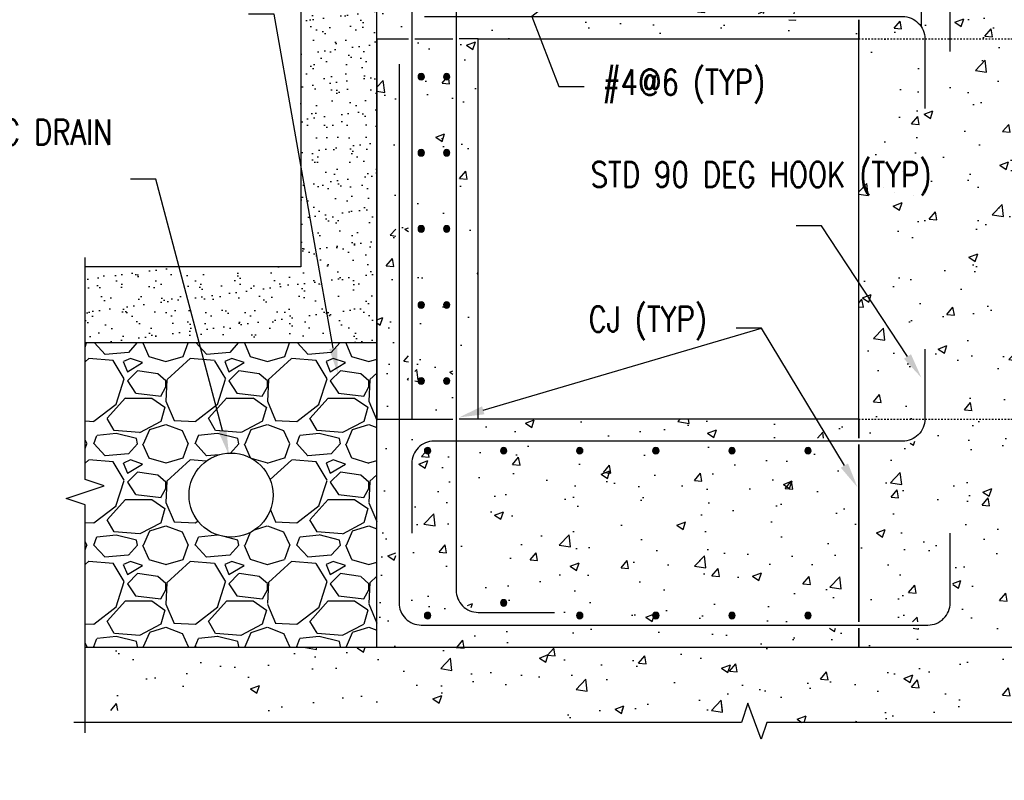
# Model space of a CAD drawing. Header units: inches. Extents: x -283 to 1505, y -272 to 93.
# Tile 12 of 24: x 565 to 642, y -10 to 49. Entities that reach past the tile are written whole.
import ezdxf
from ezdxf import colors
from ezdxf.entities.mleader import LeaderData, LeaderLine
from ezdxf.math import Vec2, Vec3

# ---------------------------------------------------------------- set-up
doc = ezdxf.new("R2010")
doc.units = ezdxf.units.IN
doc.header["$MEASUREMENT"] = 0
doc.linetypes.add('Dash', pattern=[0.25, 0.125, -0.125])
for name, color, linetype in [('A-ANNO-DIMS', 1, 'Continuous'), ('A-DETL-GENF', 3, 'Continuous'), ('A-DETL-THIN', 1, 'Continuous'), ('A-DETL-WIDE', 4, 'Continuous'), ('A-FLOR', 5, 'Continuous'), ('A-FLOR-PATT', 8, 'Continuous'), ('A-WALL', 5, 'Continuous'), ('A-WALL-HDLN', 1, 'Dash'), ('A-WALL-PATT', 8, 'Continuous'), ('G-ANNO-SYMB', 2, 'Continuous'), ('G-ANNO-TEXT', 2, 'Continuous'), ('P-PIPE', 3, 'Continuous'), ('S-COLS', 2, 'Continuous')]:
    doc.layers.add(name, color=color, linetype=linetype)
doc.styles.add('Annotative', font='romans.shx', dxfattribs={"width": 0.8, "height": 0.125})
doc.dimstyles.new('Annotative', dxfattribs={"dimscale": 0, "dimtxt": 0.125, "dimasz": 0.125, "dimexe": 0.18, "dimexo": 0.0625, "dimgap": 0.09, "dimtad": 1, "dimdec": 3, "dimzin": 3, "dimdsep": 46, "dimlunit": 4, "dimtxsty": 'Annotative', "dimcen": 0.09, "dimclrt": 2, "dimazin": 2, "dimtfac": 1, "dimtdec": 3, "dimtmove": 0, "dimatfit": 0, "dimfxl": 1, "dimtfill": 1, "dimfrac": 2, "dimtolj": 1, "dimtzin": 0, "dimarcsym": 0})
pattern_1 = [(50, (429.607, 0), (7.1726, -0.62752), [0.75, -8.25]), (355, (429.607, 0), (-1.38751, 7.52192), [0.6, -6.6]), (100.4514, (430.205, -0.052), (5.78509, 6.8944), [0.6374, -7.01142]), (46.184, (429.607, 2), (10.6724, -1.6552), [1.125, -12.375]), (96.6356, (430.496, 1.862), (9.3466, 9.7412), [0.9561, -10.51714]), (351.184, (429.607, 2), (9.3466, 9.7412), [0.9, -9.9]), (21, (430.607, 1.5), (5.96907, -4.02619), [0.75, -8.25]), (326, (430.607, 1.5), (2.43315, 7.2515), [0.6, -6.6]), (71.4514, (431.1045, 1.1645), (8.40222, 3.22531), [0.6374, -7.01142]), (37.5, (429.607, 0), (0.1216, 3.32894), [0, -6.52, 0, -6.7, 0, -6.625]), (7.5, (429.607, 0), (2.630695, 3.94412), [0, -3.82, 0, -6.37, 0, -2.525]), (327.5, (427.377, 0), (5.338224, -0.22555), [0, -2.5, 0, -7.8, 0, -10.35]), (317.5, (426.377, 0), (5.83186, 1.00105), [0, -3.25, 0, -5.18, 0, -7.35])]

# ---------------------------------------------------------------- blocks, each defined once
blk = doc.blocks.new('Reinforcing Bar Section_USACE - __4-579026-Section 17')
at = {"layer": 'A-DETL-GENF'}
blk.add_hatch(color=256, dxfattribs=at).paths.add_polyline_path([(179.133, 53.256), (179.233, 53.305), (179.303, 53.392), (179.327, 53.5), (179.303, 53.608), (179.233, 53.695), (179.133, 53.744), (179.022, 53.744), (178.922, 53.695), (178.852, 53.608), (178.827, 53.5), (178.858, 53.385), (178.922, 53.305), (179.022, 53.256)])
for start, end in [(0, 180), (180, 0)]:
    blk.add_arc((179.077, 53.5), 0.25, start, end, dxfattribs=at)
blk = doc.blocks.new('*D41')
at = {"layer": 'A-ANNO-DIMS', "color": 0, "lineweight": -2, "transparency": 16777216}
for p, q in [((630.684, 67), (630.684, 74.887)), ((635.642, 49), (635.642, 74.887)), ((627.684, 72.007), (613.347, 72.007)), ((635.642, 72.007), (630.684, 72.007)), ((638.642, 72.007), (641.642, 72.007))]:
    blk.add_line(p, q, dxfattribs=at)
at = {"layer": 'A-ANNO-DIMS', "color": 0, "transparency": 16777216}
for points in [[(627.684, 72.507), (627.684, 71.507), (630.684, 72.007)], [(638.642, 72.507), (638.642, 71.507), (635.642, 72.007)]]:
    blk.add_solid(points, dxfattribs=at)
at = {"layer": 'Defpoints', "color": 0, "transparency": 16777216}
for p in [(635.642, 72.007), (630.684, 66), (635.642, 48)]:
    blk.add_point(p, dxfattribs=at)
at = {"layer": 'A-ANNO-DIMS', "color": 2, "lineweight": -3, "transparency": 16777216, "insert": (619.016, 74.638), "char_height": 2, "attachment_point": 5, "style": 'Annotative', "bg_fill": 3, "box_fill_scale": 1.25, "bg_fill_color": 256, "bg_fill_true_color": 13158600, "bg_fill_transparency": 0}
blk.add_mtext('\\A1;6" MIN.', dxfattribs=at)

msp = doc.modelspace()

# ---------------------------------------------------------------- hatches: boundary and pattern name
at = {"layer": 'A-FLOR-PATT', "lineweight": -3}
h = msp.add_hatch(dxfattribs=at)
h.set_pattern_fill('AR-CONC', color=8, style=0)
h.set_pattern_definition([(50, (-162.014, 0), (7.1726, -0.62752), [0.75, -8.25]), (355, (-162.014, 0), (-1.387513, 7.52192), [0.6, -6.6]), (100.4514, (-161.416, -0.052), (5.78509, 6.8944), [0.6374, -7.01142]), (46.1842, (-162.014, 2), (10.67241, -1.65519), [1.125, -12.375]), (96.6356, (-161.125, 1.862), (9.34662, 9.74119), [0.9561, -10.51714]), (351.1842, (-162.014, 2), (9.34662, 9.74119), [0.9, -9.9]), (21, (-161.014, 1.5), (5.96907, -4.02619), [0.75, -8.25]), (326, (-161.014, 1.5), (2.433153, 7.2515), [0.6, -6.6]), (71.4514, (-160.5165, 1.1645), (8.402224, 3.22531), [0.6374, -7.01142]), (37.5, (-162.014, 0), (0.1215986, 3.3289385), [0, -6.52, 0, -6.7, 0, -6.625]), (7.5, (-162.014, 0), (2.630695, 3.944117), [0, -3.82, 0, -6.37, 0, -2.525]), (327.5, (-164.244, 0), (5.338224, -0.225549), [0, -2.5, 0, -7.8, 0, -10.35]), (317.5, (-165.244, 0), (5.831862, 1.00105), [0, -3.25, 0, -5.18, 0, -7.35])])
h.paths.add_polyline_path([(630.6845, 0), (678.6845, 0), (678.6845, 28.7643), (678.6845, 29.7343), (678.6845, 30.7343), (678.6845, 31.8653), (678.6845, 66), (655.6845, 66), (655.1845, 64.5), (654.1845, 67.5), (653.6845, 66), (630.6845, 66), (630.6845, 54.5), (636.1415, 54.5), (636.6592, 54.4319), (637.1415, 54.2321), (637.5557, 53.9142), (637.8736, 53.5), (638.0734, 53.0176), (638.1415, 52.5), (638.1415, 47), (637.6415, 47), (637.6415, 52.5), (637.5904, 52.8882), (637.4406, 53.25), (637.2022, 53.5607), (636.8915, 53.799), (636.5297, 53.9489), (636.1415, 54), (630.6845, 54), (630.6845, 50), (634.1415, 50), (634.6592, 49.9319), (635.1415, 49.7321), (635.5557, 49.4142), (635.8736, 49), (636.0734, 48.5176), (636.1415, 48), (636.1415, 42.5), (635.6415, 42.5), (635.6415, 48), (635.5904, 48.3882), (635.4406, 48.75), (635.2022, 49.0607), (634.8915, 49.299), (634.5297, 49.4489), (634.1415, 49.5), (630.6845, 49.5), (630.6845, 16.5), (634.1415, 16.5), (634.5385, 16.5547), (634.8915, 16.701), (635.2022, 16.9393), (635.4406, 17.25), (635.5904, 17.6118), (635.6415, 18), (635.6415, 23.5), (636.1415, 23.5), (636.1415, 18), (636.0734, 17.4824), (635.8736, 17), (635.5557, 16.5858), (635.1415, 16.2679), (634.6592, 16.0681), (634.1415, 16), (630.6845, 16), (630.6845, 2), (636.1415, 2), (636.5297, 2.0511), (636.8915, 2.201), (637.2022, 2.4393), (637.4406, 2.75), (637.5904, 3.1118), (637.6415, 3.5), (637.6415, 9), (638.1415, 9), (638.0811, 3.0123), (638.0734, 2.9824), (637.8736, 2.5), (637.5557, 2.0858), (637.1415, 1.7679), (636.6592, 1.5681), (636.1415, 1.5), (630.6845, 1.5), (630.6845, 1.2816)])
h = msp.add_hatch(dxfattribs=at)
h.set_pattern_fill('AR-SAND', color=8, style=0)
h.set_pattern_definition([(37.5, (-162.0139, 0), (-0.0629934, 1.9268238), [0, -1.52, 0, -1.7, 0, -1.625]), (7.5, (-162.014, 0), (1.769777, 2.822146), [0, -0.82, 0, -1.37, 0, -0.525]), (327.5, (-163.2439, 0), (3.114142, 0.005659), [0, -0.5, 0, -1.8, 0, -2.35]), (317.5, (-163.244, 0), (3.006127, 0.877676), [0, -0.25, 0, -1.18, 0, -1.35])])
h.paths.add_polyline_path([(569.6845, 24), (592.6845, 24), (592.6845, 56), (630.6845, 56), (630.6845, 66), (624.6845, 66), (624.6845, 62), (586.6845, 62), (586.6845, 30), (569.6845, 30), (569.6845, 25.3636)])
h = msp.add_hatch(dxfattribs=at)
h.set_pattern_fill('AR-CONC', color=8, style=0)
h.set_pattern_definition(pattern_1)
h.paths.add_polyline_path([(592.6845, 48), (595.1845, 48), (595.1845, 52.5), (595.2526, 53.0176), (595.4524, 53.5), (595.7703, 53.9142), (596.1845, 54.2321), (596.6668, 54.4319), (597.1845, 54.5), (630.6845, 54.5), (630.6845, 56), (592.6845, 56)])
h.paths.add_polyline_path([(608.4646, 48), (630.6845, 48), (630.6845, 49.5), (599.1845, 49.5), (599.1845, 48)])
h.paths.add_polyline_path([(595.6845, 48), (598.6845, 48), (598.6845, 49.5), (598.1845, 49.5), (597.6668, 49.5681), (597.1845, 49.7679), (596.7703, 50.0858), (596.6394, 50.2563), (596.6288, 50.2563), (596.5286, 50.3045), (596.4592, 50.3915), (596.4345, 50.5), (596.4408, 50.5279), (596.2526, 50.9824), (596.1845, 51.5307), (596.1845, 53), (596.6845, 53), (596.6845, 51.5), (596.7401, 51.1009), (596.8902, 50.7437), (597.1238, 50.4393), (597.4592, 50.1907), (597.7962, 50.0511), (598.1845, 50), (598.6845, 50), (598.6845, 51.5), (598.7526, 52.0176), (598.9524, 52.5), (599.2703, 52.9142), (599.6845, 53.2321), (600.1668, 53.4319), (600.6845, 53.5), (602.4345, 53.5), (602.4592, 53.6085), (602.5286, 53.6955), (602.6288, 53.7437), (602.7401, 53.7437), (602.8403, 53.6955), (602.9097, 53.6085), (602.9345, 53.5), (606.6845, 53.5), (606.6845, 53), (600.6845, 53), (600.2962, 52.9489), (599.9345, 52.799), (599.6238, 52.5607), (599.3854, 52.25), (599.2356, 51.8882), (599.1845, 51.5), (599.1845, 50), (630.6845, 50), (630.6845, 54), (597.1845, 54), (596.7962, 53.9489), (596.4345, 53.799), (596.1238, 53.5607), (595.8854, 53.25), (595.7356, 52.8882), (595.6845, 52.5), (595.6845, 49.2166)])
h.paths.add_polyline_path([(626.7401, 50.2563), (626.6288, 50.2563), (626.5286, 50.3045), (626.4592, 50.3915), (626.4345, 50.5), (626.4592, 50.6085), (626.5286, 50.6955), (626.6288, 50.7437), (626.7401, 50.7437), (626.8403, 50.6955), (626.9097, 50.6085), (626.9345, 50.5), (626.9097, 50.3915), (626.8403, 50.3045)])
h.paths.add_polyline_path([(608.6288, 50.2563), (608.5286, 50.3045), (608.4592, 50.3915), (608.4345, 50.5), (608.4646, 50.6152), (608.5286, 50.6955), (608.6288, 50.7437), (608.7401, 50.7437), (608.8403, 50.6955), (608.9097, 50.6085), (608.9345, 50.5), (608.9097, 50.3915), (608.8403, 50.3045), (608.7401, 50.2563)])
h.paths.add_polyline_path([(614.7401, 50.2563), (614.6288, 50.2563), (614.5286, 50.3045), (614.4592, 50.3915), (614.4345, 50.5), (614.4592, 50.6085), (614.5286, 50.6955), (614.6288, 50.7437), (614.7401, 50.7437), (614.8403, 50.6955), (614.9097, 50.6085), (614.9345, 50.5), (614.9097, 50.3915), (614.8403, 50.3045)])
h.paths.add_polyline_path([(620.6288, 50.2563), (620.5286, 50.3045), (620.4592, 50.3915), (620.4345, 50.5), (620.4592, 50.6085), (620.5286, 50.6955), (620.6288, 50.7437), (620.7401, 50.7437), (620.8403, 50.6955), (620.9097, 50.6085), (620.9345, 50.5), (620.9097, 50.3915), (620.8403, 50.3045), (620.7401, 50.2563)])
h.paths.add_polyline_path([(597.7401, 50.2563), (597.6288, 50.2563), (597.5286, 50.3045), (597.4592, 50.3915), (597.4345, 50.5), (597.4592, 50.6085), (597.5286, 50.6955), (597.6288, 50.7437), (597.7401, 50.7437), (597.8403, 50.6955), (597.9097, 50.6085), (597.9345, 50.5), (597.9097, 50.3915), (597.8403, 50.3045)])
h.paths.add_polyline_path([(602.6288, 50.2563), (602.5286, 50.3045), (602.4592, 50.3915), (602.4345, 50.5), (602.4592, 50.6085), (602.5286, 50.6955), (602.6288, 50.7437), (602.7401, 50.7437), (602.8403, 50.6955), (602.9097, 50.6085), (602.9345, 50.5), (602.9097, 50.3915), (602.8403, 50.3045), (602.7401, 50.2563)])
h.paths.add_polyline_path([(597.6288, 53.2563), (597.5286, 53.3045), (597.4592, 53.3915), (597.4345, 53.5), (597.4592, 53.6085), (597.5286, 53.6955), (597.6288, 53.7437), (597.7401, 53.7437), (597.8403, 53.6955), (597.9097, 53.6085), (597.9345, 53.5), (597.9097, 53.3915), (597.8403, 53.3045), (597.7401, 53.2563)])
h.paths.add_polyline_path([(626.6288, 53.2563), (626.5286, 53.3045), (626.4592, 53.3915), (626.4345, 53.5), (626.4592, 53.6085), (626.5286, 53.6955), (626.6288, 53.7437), (626.7401, 53.7437), (626.8403, 53.6955), (626.9097, 53.6085), (626.9345, 53.5), (626.9097, 53.3915), (626.8403, 53.3045), (626.7401, 53.2563)])
h.paths.add_polyline_path([(620.7401, 53.2563), (620.6288, 53.2563), (620.5286, 53.3045), (620.4592, 53.3915), (620.4345, 53.5), (620.4592, 53.6085), (620.5286, 53.6955), (620.6288, 53.7437), (620.7401, 53.7437), (620.8403, 53.6955), (620.9097, 53.6085), (620.9345, 53.5), (620.9097, 53.3915), (620.8403, 53.3045)])
h.paths.add_polyline_path([(608.7401, 53.2563), (608.6288, 53.2563), (608.5286, 53.3045), (608.4592, 53.3915), (608.4345, 53.5), (608.4646, 53.6152), (608.5286, 53.6955), (608.6288, 53.7437), (608.7401, 53.7437), (608.8403, 53.6955), (608.9097, 53.6085), (608.9345, 53.5), (608.9097, 53.3915), (608.8403, 53.3045)])
h.paths.add_polyline_path([(614.6288, 53.2563), (614.5286, 53.3045), (614.4592, 53.3915), (614.4345, 53.5), (614.4592, 53.6085), (614.5286, 53.6955), (614.6288, 53.7437), (614.7401, 53.7437), (614.8403, 53.6955), (614.9097, 53.6085), (614.9345, 53.5), (614.9097, 53.3915), (614.8403, 53.3045), (614.7401, 53.2563)])
h = msp.add_hatch(dxfattribs=at)
h.set_pattern_fill('GRAVEL', color=8, scale=8, style=0)
h.set_pattern_definition([(228.01279, (5.76, 8), (-64, -72), [1.07629, -106.5527]), (184.96974, (5.04, 7.2), (96, 8), [1.84694, -182.8474]), (132.51045, (3.2, 7.04), (80, -88), [1.3023, -128.92826]), (267.27369, (0.08, 5.04), (8, 160), [1.6819, -166.508464]), (292.833654, (0, 3.36), (-40, 96), [1.64924, -163.274985]), (357.27369, (0.64, 1.84), (-160, 8), [1.6819, -166.508464]), (37.69424, (2.32, 1.76), (-104, -80), [2.22423, -220.19879]), (72.25533, (4.08, 3.12), (56, 176), [2.0999, -207.89057]), (121.429566, (4.72, 5.12), (-64, 104), [1.6876, -167.072585]), (175.23636, (3.84, 6.56), (88, -8), [1.92666, -94.4061]), (222.39744, (1.92, 6.72), (-96, -88), [2.491584, -246.667]), (138.81407, (8, 4.96), (-56, 48), [0.85041, -84.19076]), (171.469234, (7.36, 5.52), (104, -16), [1.6179, -160.17209]), (225, (5.76, 5.76), (-9e-16, -8), [1.13137, -10.18234]), (203.1986, (5.2, 6.72), (40, 16), [0.60926, -60.31692]), (291.8014, (4.64, 6.48), (-8, 24), [0.86162, -42.21969]), (30.96376, (4.96, 5.68), (24, 16), [1.39943, -45.24818]), (161.56505, (6.16, 6.4), (16, -8), [1.01193, -24.28629]), (16.38954, (0, 6.48), (80, 24), [1.4176, -140.34276]), (70.34618, (1.36, 6.88), (-32, -88), [1.18929, -117.73926]), (293.1986, (6.16, 8), (-16, 40), [1.21852, -59.70766]), (343.61046, (6.64, 6.88), (-80, 24), [1.4176, -140.34276]), (339.44395, (0, 1.52), (-40, 16), [1.36704, -66.98499]), (294.77514, (1.28, 1.04), (-40, 88), [1.14542, -113.39714]), (66.8014, (6.24, 0), (16, 40), [1.21852, -59.70766]), (17.35402, (6.72, 1.12), (-104, -32), [1.34105, -132.76339]), (69.44395, (2.32, 0), (-16, -40), [0.68352, -67.66851]), (101.30993, (5.76, 0), (-8, 32), [0.40792, -40.38424]), (165.96376, (5.68, 0.4), (24, -8), [1.64924, -31.3356]), (186.00901, (4.08, 0.8), (80, 8), [1.5284, -151.311385]), (303.69007, (4.96, 4.96), (-8, 16), [1.15378, -27.69063]), (353.157227, (5.6, 4), (136, -16), [2.01435, -199.4205]), (60.9454, (7.6, 3.76), (-32, -56), [0.82365, -81.54139]), (90, (8, 4.48), (-8, 8), [0.48, -7.52]), (120.25644, (3.92, 1.04), (32, -56), [1.11139, -110.02816]), (48.01279, (3.36, 2), (64, 72), [2.15258, -105.47642]), (0, (4.8, 3.6), (8, 8), [2.08, -5.92]), (325.30485, (6.88, 3.6), (80, -56), [1.26491, -125.22619]), (254.0546, (7.92, 2.88), (-8, -32), [1.16482, -57.07606]), (207.645975, (7.6, 1.76), (-152, -80), [1.89652, -187.75579]), (175.42608, (5.92, 0.88), (-104, 8), [2.00639, -198.63259])])
h.paths.add_polyline_path([(569.6845, 0), (592.6845, 0), (592.6845, 24), (569.6845, 24), (569.6845, 13.2431), (571.1845, 12.7431), (568.1845, 11.7431), (569.6845, 11.2431)])
edge = h.paths.add_edge_path(flags=16)
edge.add_arc((581.1845, 12), 3.3125, 0, 360)
h = msp.add_hatch(dxfattribs=at)
h.set_pattern_fill('AR-CONC', color=8, style=0)
h.set_pattern_definition(pattern_1)
h.paths.add_polyline_path([(622.8753, -7.2474), (622.9937, -7.2474), (623.4345, -5.925), (630.6845, -5.925), (630.6845, 1.5), (596.1845, 1.5), (595.6668, 1.5681), (595.1845, 1.7679), (594.7703, 2.0858), (594.4524, 2.5), (594.2526, 2.9824), (594.1845, 3.5), (594.1845, 18), (592.6845, 18), (592.6845, -5.925), (621.4345, -5.925), (621.9345, -4.425), (622.4049, -5.8362)])
h.paths.add_polyline_path([(620.9502, 2), (630.6845, 2), (630.6845, 16), (599.1845, 16), (599.1845, 4.5), (599.2356, 4.1118), (599.3854, 3.75), (599.6238, 3.4393), (599.9345, 3.201), (600.2962, 3.0511), (600.6845, 3), (606.6845, 3), (606.6845, 2.5), (600.6845, 2.5), (600.1668, 2.5681), (599.6845, 2.7679), (599.2703, 3.0858), (598.9524, 3.5), (598.7526, 3.9824), (598.6845, 4.5), (598.6845, 16), (597.1845, 16), (596.7837, 15.9437), (596.4345, 15.799), (596.1238, 15.5607), (595.8854, 15.25), (595.7356, 14.8882), (595.6845, 14.5), (595.6845, 9), (595.1845, 9), (595.1845, 14.5), (595.2526, 15.0176), (595.4524, 15.5), (595.7703, 15.9142), (596.1845, 16.2321), (596.6668, 16.4319), (597.1845, 16.5), (598.6845, 16.5), (598.6845, 18), (594.6845, 18), (594.6845, 3.5), (594.7356, 3.1118), (594.8854, 2.75), (595.1238, 2.4393), (595.4345, 2.201), (595.7962, 2.0511), (596.1845, 2), (620.7401, 2)], flags=17)
h.paths.add_polyline_path([(626.7401, 2.2563), (626.6288, 2.2563), (626.5286, 2.3045), (626.4592, 2.3915), (626.4345, 2.5), (626.4592, 2.6085), (626.5286, 2.6955), (626.6288, 2.7437), (626.7401, 2.7437), (626.8403, 2.6955), (626.9097, 2.6085), (626.9345, 2.5), (626.9097, 2.3915), (626.8403, 2.3045)], flags=16)
h.paths.add_polyline_path([(608.6288, 2.2563), (608.5286, 2.3045), (608.4592, 2.3915), (608.4345, 2.5), (608.4646, 2.6152), (608.5286, 2.6955), (608.6288, 2.7437), (608.7401, 2.7437), (608.8403, 2.6955), (608.9097, 2.6085), (608.9345, 2.5), (608.9097, 2.3915), (608.8403, 2.3045), (608.7401, 2.2563)], flags=16)
h.paths.add_polyline_path([(614.7401, 2.2563), (614.6288, 2.2563), (614.5286, 2.3045), (614.4592, 2.3915), (614.4345, 2.5), (614.4592, 2.6085), (614.5286, 2.6955), (614.6288, 2.7437), (614.7401, 2.7437), (614.8403, 2.6955), (614.9097, 2.6085), (614.9345, 2.5), (614.9097, 2.3915), (614.8403, 2.3045)], flags=16)
h.paths.add_polyline_path([(620.7401, 2.2563), (620.6288, 2.2563), (620.5286, 2.3045), (620.4592, 2.3915), (620.4345, 2.5), (620.4592, 2.6085), (620.5286, 2.6955), (620.6288, 2.7437), (620.7401, 2.7437), (620.8403, 2.6955), (620.9097, 2.6085), (620.9345, 2.5), (620.9097, 2.3915), (620.8403, 2.3045)], flags=16)
h.paths.add_polyline_path([(596.6288, 2.2563), (596.5286, 2.3045), (596.4592, 2.3915), (596.4345, 2.5), (596.4592, 2.6085), (596.5286, 2.6955), (596.6288, 2.7437), (596.7401, 2.7437), (596.8403, 2.6955), (596.9097, 2.6085), (596.9345, 2.5), (596.9097, 2.3915), (596.8403, 2.3045), (596.7401, 2.2563)], flags=16)
h.paths.add_polyline_path([(602.6288, 3.2563), (602.5286, 3.3045), (602.4592, 3.3915), (602.4345, 3.5), (602.4592, 3.6085), (602.5286, 3.6955), (602.6288, 3.7437), (602.7401, 3.7437), (602.8403, 3.6955), (602.9097, 3.6085), (602.9345, 3.5), (602.9097, 3.3915), (602.8403, 3.3045), (602.7401, 3.2563)], flags=16)
h.paths.add_polyline_path([(626.6288, 15.2563), (626.5286, 15.3045), (626.4592, 15.3915), (626.4345, 15.5), (626.4592, 15.6085), (626.5286, 15.6955), (626.6288, 15.7437), (626.7401, 15.7437), (626.8403, 15.6955), (626.9097, 15.6085), (626.9345, 15.5), (626.9097, 15.3915), (626.8403, 15.3045), (626.7401, 15.2563)], flags=16)
h.paths.add_polyline_path([(614.7401, 15.2563), (614.6288, 15.2563), (614.5286, 15.3045), (614.4592, 15.3915), (614.4345, 15.5), (614.4592, 15.6085), (614.5286, 15.6955), (614.6288, 15.7437), (614.7401, 15.7437), (614.8403, 15.6955), (614.9097, 15.6085), (614.9345, 15.5), (614.9097, 15.3915), (614.8403, 15.3045)], flags=16)
h.paths.add_polyline_path([(620.7401, 15.2563), (620.6288, 15.2563), (620.5286, 15.3045), (620.4592, 15.3915), (620.4345, 15.5), (620.4592, 15.6085), (620.5286, 15.6955), (620.6288, 15.7437), (620.7401, 15.7437), (620.8403, 15.6955), (620.9097, 15.6085), (620.9345, 15.5), (620.9097, 15.3915), (620.8403, 15.3045)], flags=16)
h.paths.add_polyline_path([(608.6288, 15.2563), (608.5286, 15.3045), (608.4592, 15.3915), (608.4345, 15.5), (608.4646, 15.6152), (608.5286, 15.6955), (608.6288, 15.7437), (608.7401, 15.7437), (608.8403, 15.6955), (608.9097, 15.6085), (608.9345, 15.5), (608.9097, 15.3915), (608.8403, 15.3045), (608.7401, 15.2563)], flags=16)
h.paths.add_polyline_path([(596.6288, 15.2563), (596.5286, 15.3045), (596.4592, 15.3915), (596.4345, 15.5), (596.4592, 15.6085), (596.5286, 15.6955), (596.6288, 15.7437), (596.7401, 15.7437), (596.8403, 15.6955), (596.9097, 15.6085), (596.9345, 15.5), (596.9097, 15.3915), (596.8403, 15.3045), (596.7401, 15.2563)], flags=16)
h.paths.add_polyline_path([(602.7401, 15.2563), (602.6288, 15.2563), (602.5286, 15.3045), (602.4592, 15.3915), (602.4345, 15.5), (602.4592, 15.6085), (602.5286, 15.6955), (602.6288, 15.7437), (602.7401, 15.7437), (602.8403, 15.6955), (602.9097, 15.6085), (602.9345, 15.5), (602.9097, 15.3915), (602.8403, 15.3045)], flags=16)
h.paths.add_polyline_path([(626.6288, 16.5), (630.6845, 16.5), (630.6845, 18), (599.1845, 18), (599.1845, 16.5), (626.5286, 16.5)], flags=16)
h = msp.add_hatch(dxfattribs=at)
h.set_pattern_fill('AR-CONC', color=8, style=0)
h.set_pattern_definition(pattern_1)
h.paths.add_polyline_path([(622.8753, -6.3224), (622.9937, -6.3224), (623.4345, -5.925), (642.6845, -5.925), (642.6845, 0), (569.6845, 0), (569.6845, -5), (621.4345, -5), (621.9345, -3.5), (622.4345, -5)])
at = {"layer": 'A-WALL-PATT', "lineweight": -3}
h = msp.add_hatch(dxfattribs=at)
h.set_pattern_fill('AR-CONC', color=8, style=0)
h.set_pattern_definition(pattern_1)
h.paths.add_polyline_path([(592.6845, 18), (594.1845, 18), (594.1845, 46), (594.6845, 46), (594.6845, 18), (595.1845, 18), (595.1845, 48), (592.6845, 48), (592.6845, 24)])
h.paths.add_polyline_path([(598.1288, 18), (598.6845, 18), (598.6845, 48), (595.6845, 48), (595.6845, 18), (598.0286, 18)])
h.paths.add_polyline_path([(600.6845, 18), (600.6845, 48), (599.1845, 48), (599.1845, 18)])
h.paths.add_polyline_path([(596.1288, 20.7563), (596.0286, 20.8045), (595.9592, 20.8915), (595.9345, 21), (595.9592, 21.1085), (596.0286, 21.1955), (596.1288, 21.2437), (596.2401, 21.2437), (596.3403, 21.1955), (596.4097, 21.1085), (596.4345, 21), (596.4097, 20.8915), (596.3403, 20.8045), (596.2401, 20.7563)])
h.paths.add_polyline_path([(598.1288, 20.7563), (598.0286, 20.8045), (597.9592, 20.8915), (597.9345, 21), (597.9592, 21.1085), (598.0286, 21.1955), (598.1288, 21.2437), (598.2401, 21.2437), (598.3403, 21.1955), (598.4097, 21.1085), (598.4345, 21), (598.4097, 20.8915), (598.3403, 20.8045), (598.2401, 20.7563)])
h.paths.add_polyline_path([(598.2401, 26.7563), (598.1288, 26.7563), (598.0286, 26.8045), (597.9592, 26.8915), (597.9345, 27), (597.9592, 27.1085), (598.0286, 27.1955), (598.1288, 27.2437), (598.2401, 27.2437), (598.3403, 27.1955), (598.4097, 27.1085), (598.4345, 27), (598.4097, 26.8915), (598.3403, 26.8045)])
h.paths.add_polyline_path([(596.2401, 26.7563), (596.1288, 26.7563), (596.0286, 26.8045), (595.9592, 26.8915), (595.9345, 27), (595.9592, 27.1085), (596.0286, 27.1955), (596.1288, 27.2437), (596.2401, 27.2437), (596.3403, 27.1955), (596.4097, 27.1085), (596.4345, 27), (596.4097, 26.8915), (596.3403, 26.8045)])
h.paths.add_polyline_path([(598.2401, 32.7563), (598.1288, 32.7563), (598.0286, 32.8045), (597.9592, 32.8915), (597.9345, 33), (597.9592, 33.1085), (598.0286, 33.1955), (598.1288, 33.2437), (598.2401, 33.2437), (598.3403, 33.1955), (598.4097, 33.1085), (598.4345, 33), (598.4097, 32.8915), (598.3403, 32.8045)])
h.paths.add_polyline_path([(596.2401, 32.7563), (596.1288, 32.7563), (596.0286, 32.8045), (595.9592, 32.8915), (595.9345, 33), (595.9592, 33.1085), (596.0286, 33.1955), (596.1288, 33.2437), (596.2401, 33.2437), (596.3403, 33.1955), (596.4097, 33.1085), (596.4345, 33), (596.4097, 32.8915), (596.3403, 32.8045)])
h.paths.add_polyline_path([(598.2401, 38.7563), (598.1288, 38.7563), (598.0286, 38.8045), (597.9592, 38.8915), (597.9345, 39), (597.9592, 39.1085), (598.0286, 39.1955), (598.1288, 39.2437), (598.2401, 39.2437), (598.3403, 39.1955), (598.4097, 39.1085), (598.4345, 39), (598.4097, 38.8915), (598.3403, 38.8045)])
h.paths.add_polyline_path([(596.1288, 38.7563), (596.0286, 38.8045), (595.9592, 38.8915), (595.9345, 39), (595.9592, 39.1085), (596.0286, 39.1955), (596.1288, 39.2437), (596.2401, 39.2437), (596.3403, 39.1955), (596.4097, 39.1085), (596.4345, 39), (596.4097, 38.8915), (596.3403, 38.8045), (596.2401, 38.7563)])
h.paths.add_polyline_path([(598.1288, 44.7563), (598.0286, 44.8045), (597.9592, 44.8915), (597.9345, 45), (597.9592, 45.1085), (598.0286, 45.1955), (598.1288, 45.2437), (598.2401, 45.2437), (598.3403, 45.1955), (598.4097, 45.1085), (598.4345, 45), (598.4097, 44.8915), (598.3403, 44.8045), (598.2401, 44.7563)])
h.paths.add_polyline_path([(596.1288, 44.7563), (596.0286, 44.8045), (595.9592, 44.8915), (595.9345, 45), (595.9592, 45.1085), (596.0286, 45.1955), (596.1288, 45.2437), (596.2401, 45.2437), (596.3403, 45.1955), (596.4097, 45.1085), (596.4345, 45), (596.4097, 44.8915), (596.3403, 44.8045), (596.2401, 44.7563)])

# ---------------------------------------------------------------- linework, layer by layer
at = {"layer": 'A-DETL-THIN', "lineweight": -3}
for p, q in [((586.6845, 62), (586.6845, 30)), ((586.6845, 30), (569.6845, 30)), ((592.6845, 24), (569.6845, 24))]:
    msp.add_line(p, q, dxfattribs=at)
at = {"layer": 'A-DETL-WIDE', "lineweight": -3}
for points in [[(606.6845, 53.25), (600.6845, 53.25, 0.4142136), (598.9345, 51.5), (598.9345, 4.5, 0.4142136), (600.6845, 2.75), (606.6845, 2.75)], [(594.4345, 46), (594.4345, 3.5, 0.4142136), (596.1845, 1.75), (636.1415, 1.75, 0.4142136), (637.8915, 3.5), (637.8915, 9)], [(635.8915, 23.5), (635.8915, 18, -0.4142136), (634.1415, 16.25), (597.1845, 16.25, 0.4142136), (595.4345, 14.5), (595.4345, 9)]]:
    msp.add_lwpolyline(points, format="xyb", dxfattribs=at)
at = {"layer": 'A-FLOR', "lineweight": -3}
for p, q in [((592.6845, 0), (592.6845, 56)), ((630.6845, 16.5), (630.6845, 49.5)), ((592.6845, 48), (595.1845, 48)), ((595.6845, 48), (598.6845, 48)), ((600.6845, 48), (630.6845, 48)), ((630.6845, 18), (599.1845, 18)), ((630.6845, 2), (630.6845, 16)), ((630.6845, 0), (630.6845, 1.5)), ((569.6845, 0), (683.6845, 0))]:
    msp.add_line(p, q, dxfattribs=at)
at = {"layer": 'A-WALL', "lineweight": -3}
for p, q in [((592.6845, 48), (592.6845, 18)), ((600.6845, 48), (599.1845, 48)), ((600.6845, 18), (600.6845, 48)), ((592.6845, 18), (598.6845, 18))]:
    msp.add_line(p, q, dxfattribs=at)
at = {"layer": 'A-WALL-HDLN', "lineweight": -3}
msp.add_line((630.6845, 18), (678.6845, 18), dxfattribs=at)
at = {"layer": 'G-ANNO-SYMB', "lineweight": -3}
for p, q in [((569.6845, 13.2431), (569.6845, 30.7347)), ((571.1845, 12.7431), (569.6845, 13.2431)), ((568.1845, 11.7431), (571.1845, 12.7431)), ((569.6845, 11.2431), (568.1845, 11.7431)), ((569.6845, -6.7569), (569.6845, 11.2431)), ((621.9345, -4.425), (621.4345, -5.925)), ((622.9937, -7.2474), (621.9345, -4.425)), ((621.4345, -5.925), (568.7815, -5.925)), ((623.4345, -5.925), (622.9937, -7.2474)), ((685.1845, -5.925), (623.4345, -5.925))]:
    msp.add_line(p, q, dxfattribs=at)
at = {"layer": 'P-PIPE', "lineweight": -3}
msp.add_circle((581.1845, 12), 3.3125, dxfattribs=at)
at = {"layer": 'S-COLS', "lineweight": -3}
for p, q in [((630.6845, 49.5), (630.6845, 48)), ((630.6845, 18), (630.6845, 16.5)), ((630.6845, 16), (630.6845, 2)), ((630.6845, 1.5), (630.6845, 0)), ((630.6845, 0), (674.6845, 0))]:
    msp.add_line(p, q, dxfattribs=at)

# ---------------------------------------------------------------- block references
at = {"layer": 'A-DETL-GENF', "lineweight": -3}
for p in [(417.1071, -8.5), (419.1071, -8.5), (417.1071, -14.5), (419.1071, -14.5), (417.1071, -20.5), (419.1071, -20.5), (417.1071, -26.5), (419.1071, -26.5), (417.1071, -32.5), (419.1071, -32.5), (417.6071, -38), (423.6071, -38), (429.6071, -38), (435.6071, -38), (441.6071, -38), (447.6071, -38), (423.6071, -50), (417.6071, -51), (429.6071, -51), (435.6071, -51), (441.6071, -51), (447.6071, -51)]:
    msp.add_blockref('Reinforcing Bar Section_USACE - __4-579026-Section 17', p, dxfattribs=at)

# ---------------------------------------------------------------- leaders
at = {"layer": 'G-ANNO-TEXT', "lineweight": -3}
ml = msp.add_multileader_mtext('Standard', dxfattribs=at)
ml.set_content('\\A1;STL. HINGE\\P2 1/2" X 2 1/2"\\P(TYP)', color=256, style='Annotative')
ml.set_leader_properties(color=1, linetype='ByLayer', lineweight=-1)
ml.build(insert=Vec2(0, 0))
ml.multileader.update_dxf_attribs({"text_right_attachment_type": 3, "dogleg_length": 0.125, "arrow_head_size": 2, "scale": 16})
ctx = ml.context
ctx.base_point, ctx.scale, ctx.char_height, ctx.arrow_head_size, ctx.landing_gap_size, ctx.plane_origin = Vec3(219.8156, 71.7551), 16, 2, 2, 1.44, Vec3(212.0106, 63.0468)
ctx.right_attachment = 3
notes = []
notes.append((ctx, [(0, (1, 1, 0), (217.8156, 71.7551), (1, 0), 2, [(0, [(201.77, 44.1693)], 0, [])])]))
ctx.mtext.insert, ctx.mtext.width, ctx.mtext.flow_direction = Vec3(221.2556, 73.0885), 23.260912, 5
ml = msp.add_multileader_mtext('Standard', dxfattribs=at)
ml.set_content('GRAVEL MATERIAL\\PWRAPPED IN FILTER FABRIC (TYP)', color=256, style='Annotative')
ml.set_leader_properties(color=1, linetype='ByLayer', lineweight=-1)
ml.build(insert=Vec2(0, 0))
ml.multileader.update_dxf_attribs({"text_right_attachment_type": 3, "dogleg_length": 0.125, "arrow_head_size": 2, "scale": 16})
ctx = ml.context
ctx.base_point, ctx.scale, ctx.char_height, ctx.arrow_head_size, ctx.landing_gap_size, ctx.plane_origin = Vec3(556.0007, 56.9821), 16, 2, 2, 1.44, Vec3(557.9613, 37.8078)
ctx.right_attachment, ctx.text_align_type = 3, 2
notes.append((ctx, [(1, (1, 1, 0), (584.5759, 49.9345), (-1, 0), 2, [(0, [(589.5931, 21.6113)], 0, [])])]))
ctx.mtext.insert, ctx.mtext.width, ctx.mtext.defined_height, ctx.mtext.alignment, ctx.mtext.flow_direction = Vec3(581.1359, 58.3155), 24.975852, 13.6748, 3, 5
ml = msp.add_multileader_mtext('Standard', dxfattribs=at)
ml.set_content('CONCRETE PILASTER', color=256, style='Annotative')
ml.set_leader_properties(color=1, linetype='ByLayer', lineweight=-1)
ml.build(insert=Vec2(0, 0))
ml.multileader.update_dxf_attribs({"text_right_attachment_type": 3, "dogleg_length": 0.125, "arrow_head_size": 2, "scale": 16})
ctx = ml.context
ctx.base_point, ctx.scale, ctx.char_height, ctx.arrow_head_size, ctx.landing_gap_size, ctx.plane_origin = Vec3(220.5679, 46.7602), 16, 2, 2, 1.44, Vec3(211.9921, 38.0519)
ctx.right_attachment = 3
notes.append((ctx, [(0, (1, 1, 0), (218.5679, 46.7602), (1, 0), 2, [(0, [(209.0955, 32.9339)], 0, [])])]))
ctx.mtext.insert, ctx.mtext.width, ctx.mtext.flow_direction = Vec3(222.0079, 47.7602), 23.260912, 5
ml = msp.add_multileader_mtext('Standard', dxfattribs=at)
ml.set_content('6" PERFORATED PVC DRAIN', color=256, style='Annotative')
ml.set_leader_properties(color=1, linetype='ByLayer', lineweight=-1)
ml.build(insert=Vec2(0, 0))
ml.multileader.update_dxf_attribs({"text_right_attachment_type": 3, "dogleg_length": 0.125, "arrow_head_size": 2, "scale": 16})
ctx = ml.context
ctx.base_point, ctx.scale, ctx.char_height, ctx.arrow_head_size, ctx.landing_gap_size, ctx.plane_origin = Vec3(809.1439, 44.9838), 16, 2, 2, 1.44, Vec3(801.2776, 30.7746)
ctx.right_attachment, ctx.text_align_type = 3, 2
notes.append((ctx, [(1, (1, 1, 0), (832.6143, 41.2695), (-1, 0), 2, [(0, [(834.2499, 15.1616)], 0, [])])]))
ctx.mtext.insert, ctx.mtext.width, ctx.mtext.alignment, ctx.mtext.flow_direction = Vec3(829.1743, 45.9838), 20.367548, 3, 5
ml = msp.add_multileader_mtext('Standard', dxfattribs=at)
ml.set_content('6"%%C PERFORATED PVC DRAIN', color=256, style='Annotative')
ml.set_leader_properties(color=1, linetype='ByLayer', lineweight=-1)
ml.build(insert=Vec2(0, 0))
ml.multileader.update_dxf_attribs({"text_right_attachment_type": 3, "dogleg_length": 0.125, "arrow_head_size": 2, "scale": 16})
ctx = ml.context
ctx.base_point, ctx.scale, ctx.char_height, ctx.arrow_head_size, ctx.landing_gap_size, ctx.plane_origin = Vec3(550.337, 40.6393), 16, 2, 2, 1.44, Vec3(548.0479, 30.7746)
ctx.right_attachment, ctx.text_align_type = 3, 2
notes.append((ctx, [(1, (1, 1, 0), (575.2551, 36.9251), (-1, 0), 2, [(0, [(581.0202, 15.1616)], 0, [])])]))
ctx.mtext.insert, ctx.mtext.width, ctx.mtext.alignment, ctx.mtext.flow_direction = Vec3(571.8151, 41.6393), 20.367548, 3, 5
ml = msp.add_multileader_mtext('Standard', dxfattribs=at)
ml.set_content('STD 90 DEG HOOK (TYP)', color=256, style='Annotative')
ml.set_leader_properties(color=1, linetype='ByLayer', lineweight=-1)
ml.build(insert=Vec2(0, 0))
ml.multileader.update_dxf_attribs({"text_left_attachment_type": 3, "text_right_attachment_type": 3, "dogleg_length": 0.125, "arrow_head_size": 2, "scale": 16})
ctx = ml.context
ctx.base_point, ctx.scale, ctx.char_height, ctx.arrow_head_size, ctx.landing_gap_size, ctx.plane_origin = Vec3(608.0969, 33.2407), 16, 2, 2, 1.44, Vec3(596.6617, 28.1254)
ctx.left_attachment, ctx.right_attachment = 3, 3
notes.append((ctx, [(1, (1, 1, 0), (627.7578, 33.2407), (-1, 0), 2, [(0, [(635.6262, 21.2599)], 0, [])])]))
ctx.mtext.insert, ctx.mtext.width, ctx.mtext.defined_height, ctx.mtext.flow_direction = Vec3(609.5369, 38.2883), 21.773579, 6.4282, 5
ml = msp.add_multileader_mtext('Standard', dxfattribs=at)
ml.set_content('CJ (TYP)', color=256, style='Annotative')
ml.set_leader_properties(color=1, linetype='ByLayer', lineweight=-1)
ml.build(insert=Vec2(0, 0))
ml.multileader.update_dxf_attribs({"text_right_attachment_type": 3, "dogleg_length": 0.125, "arrow_head_size": 2, "scale": 16})
ctx = ml.context
ctx.base_point, ctx.scale, ctx.char_height, ctx.arrow_head_size, ctx.landing_gap_size, ctx.plane_origin = Vec3(607.9382, 25.5506), 16, 2, 2, 1.44, Vec3(589.1283, 17.2478)
ctx.right_attachment = 3
notes.append((ctx, [(1, (1, 1, 0), (623.0277, 25.1696), (-1, 0), 2, [(0, [(599.1567, 18.1243)], 0, []), (1, [(630.5845, 12.6153)], 0, [])])]))
ctx.mtext.insert, ctx.mtext.width, ctx.mtext.flow_direction = Vec3(609.3782, 26.8839), 23.260912, 5
ml = msp.add_multileader_mtext('Standard', dxfattribs=at)
ml.set_content('T/SLAB', color=256, style='Annotative')
ml.set_leader_properties(color=1, linetype='ByLayer', lineweight=-1)
ml.build(insert=Vec2(0, 0))
ml.multileader.update_dxf_attribs({"text_left_attachment_type": 3, "text_right_attachment_type": 3, "dogleg_length": 0.125, "arrow_head_size": 2, "scale": 16})
ctx = ml.context
ctx.base_point, ctx.scale, ctx.char_height, ctx.arrow_head_size, ctx.landing_gap_size, ctx.plane_origin = Vec3(288.4906, 13.1379), 16, 2, 2, 1.44, Vec3(283.0431, 25.436)
ctx.left_attachment, ctx.right_attachment = 3, 3
notes.append((ctx, [(1, (1, 1, 0), (301.7516, 13.1379), (-1, 0), 2, [(0, [(304.1112, 5.5369)], 0, [])])]))
ctx.mtext.insert, ctx.mtext.width, ctx.mtext.flow_direction = Vec3(289.9306, 14.8522), 23.260912, 5
ml = msp.add_multileader_mtext('Standard', dxfattribs=at)
ml.set_content('DOOR TRENCH', color=256, style='Annotative')
ml.set_leader_properties(color=1, linetype='ByLayer', lineweight=-1)
ml.build(insert=Vec2(0, 0))
ml.multileader.update_dxf_attribs({"text_left_attachment_type": 3, "text_right_attachment_type": 3, "dogleg_length": 0.125, "arrow_head_size": 2, "scale": 16})
ctx = ml.context
ctx.base_point, ctx.scale, ctx.char_height, ctx.arrow_head_size, ctx.landing_gap_size, ctx.plane_origin = Vec3(288.4906, -8.9272), 16, 2, 2, 1.44, Vec3(283.0431, 5.6658)
ctx.left_attachment, ctx.right_attachment = 3, 3
notes.append((ctx, [(1, (1, 1, 0), (310.1326, -8.9272), (-1, 0), 2, [(0, [(310.6389, 0.1664)], 0, [])])]))
ctx.mtext.insert, ctx.mtext.width, ctx.mtext.flow_direction = Vec3(289.9306, -7.9272), 23.260912, 5
for ctx, leaders in notes:
    for number, flags, end, landing, length, lines in leaders:
        leader = LeaderData()
        leader.index, (leader.has_last_leader_line, leader.has_dogleg_vector, leader.attachment_direction) = number, flags
        leader.last_leader_point, leader.dogleg_vector, leader.dogleg_length = Vec3(end), Vec3(landing), length
        for number, points, colour, breaks in lines:
            line = LeaderLine()
            line.index, line.vertices, line.color, line.breaks = number, Vec3.list(points), colors.encode_raw_color(colour), breaks
            leader.lines.append(line)
        ctx.leaders.append(leader)

# ---------------------------------------------------------------- next in the draw order: dimensions: what is measured, and where the dimension line sits
at = {"layer": 'A-ANNO-DIMS', "lineweight": -3}
dim = msp.add_linear_dim(base=(635.6415, 72.0074), p1=(630.6845, 66), p2=(635.6415, 48), text='6" MIN.', dimstyle='Annotative', override={"dimasz": 0.1875, "dimpost": '\\X'}, dxfattribs=at)
dim.commit()
dim.dimension.update_dxf_attribs({"geometry": '*D41', "text_midpoint": (619.0159, 72.0074), "dimtype": 160})

# ---------------------------------------------------------------- next in the draw order: linework, layer by layer
at = {"layer": 'A-DETL-WIDE', "lineweight": -3}
for points in [[(637.8915, 47), (637.8915, 52.5, 0.4142136), (636.1415, 54.25), (597.1845, 54.25, 0.4142136), (595.4345, 52.5), (595.4345, 18)], [(596.4345, 49.75), (634.1415, 49.75, -0.4142136), (635.8915, 48), (635.8915, 42.5)]]:
    msp.add_lwpolyline(points, format="xyb", dxfattribs=at)
at = {"layer": 'A-WALL-HDLN', "lineweight": -3}
msp.add_line((630.6845, 48), (678.6845, 48), dxfattribs=at)

# ---------------------------------------------------------------- next in the draw order: leaders
at = {"layer": 'G-ANNO-TEXT', "lineweight": -3}
ml = msp.add_multileader_mtext('Standard', dxfattribs=at)
ml.set_content('GRAVEL MATERIAL\\PWRAPPED IN FILTER FABRIC (TYP)', color=256, style='Annotative')
ml.set_leader_properties(color=1, linetype='ByLayer', lineweight=-1)
ml.build(insert=Vec2(0, 0))
ml.multileader.update_dxf_attribs({"text_right_attachment_type": 3, "dogleg_length": 0.125, "arrow_head_size": 2, "scale": 16})
ctx = ml.context
ctx.base_point, ctx.scale, ctx.char_height, ctx.arrow_head_size, ctx.landing_gap_size, ctx.plane_origin = Vec3(808.9706, 56.9821), 16, 2, 2, 1.44, Vec3(811.1911, 37.8078)
ctx.right_attachment, ctx.text_align_type = 3, 2
notes = []
notes.append((ctx, [(1, (1, 1, 0), (837.5458, 49.9345), (-1, 0), 2, [(0, [(842.8228, 21.6113)], 0, [])])]))
ctx.mtext.insert, ctx.mtext.width, ctx.mtext.defined_height, ctx.mtext.alignment, ctx.mtext.flow_direction = Vec3(834.1058, 58.3155), 24.975852, 13.6748, 3, 5
ml = msp.add_multileader_mtext('Standard', dxfattribs=at)
ml.set_content('#4@6 (TYP)', color=256, style='Annotative')
ml.set_leader_properties(color=1, linetype='ByLayer', lineweight=-1)
ml.build(insert=Vec2(0, 0))
ml.multileader.update_dxf_attribs({"text_right_attachment_type": 3, "dogleg_length": 0.125, "arrow_head_size": 2, "scale": 16})
ctx = ml.context
ctx.base_point, ctx.scale, ctx.char_height, ctx.arrow_head_size, ctx.landing_gap_size, ctx.plane_origin = Vec3(609.0315, 44.2307), 16, 2, 2, 1.44, Vec3(600.0433, 28.311)
ctx.right_attachment = 3
notes.append((ctx, [(0, (1, 1, 0), (607.0315, 44.2307), (1, 0), 2, [(1, [(610.2762, 53.9858), (604.9014, 49.7391)], 0, [])])]))
ctx.mtext.insert, ctx.mtext.width, ctx.mtext.flow_direction = Vec3(610.4715, 45.5641), 23.260912, 5
for ctx, leaders in notes:
    for number, flags, end, landing, length, lines in leaders:
        leader = LeaderData()
        leader.index, (leader.has_last_leader_line, leader.has_dogleg_vector, leader.attachment_direction) = number, flags
        leader.last_leader_point, leader.dogleg_vector, leader.dogleg_length = Vec3(end), Vec3(landing), length
        for number, points, colour, breaks in lines:
            line = LeaderLine()
            line.index, line.vertices, line.color, line.breaks = number, Vec3.list(points), colors.encode_raw_color(colour), breaks
            leader.lines.append(line)
        ctx.leaders.append(leader)

doc.saveas('drawing.dxf')
